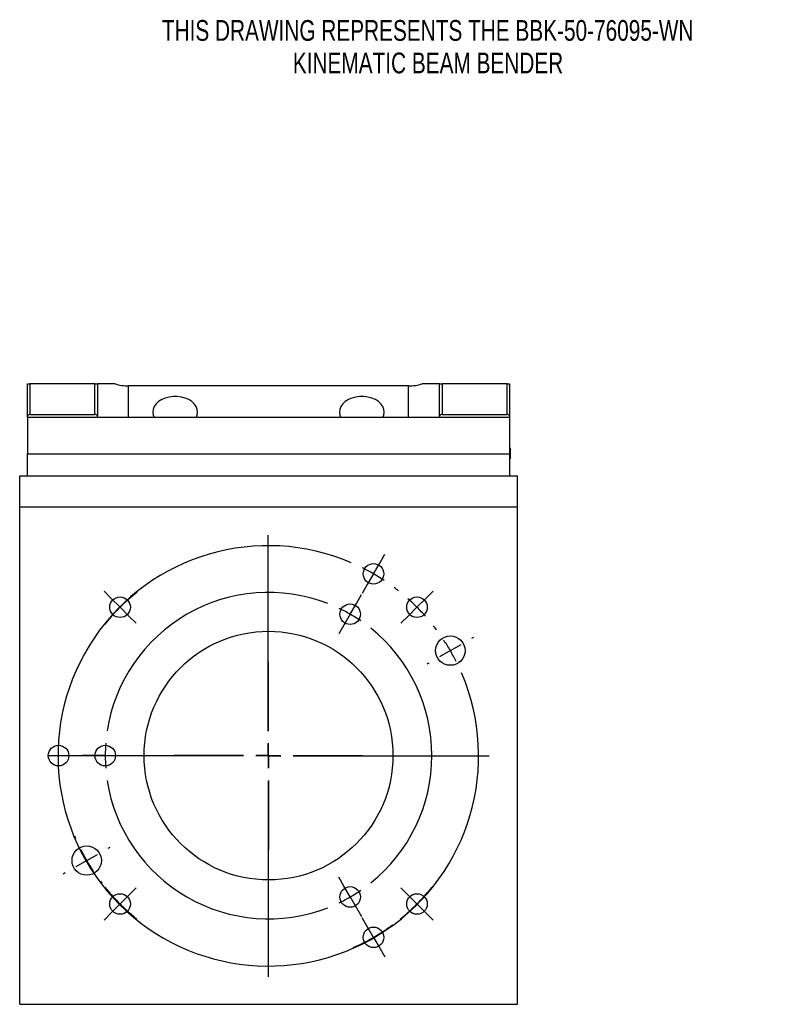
# Model space of a CAD drawing. Header units: inches. Extents: x 1.1 to 20.4, y 0.8 to 16.6.
# Tile 1 of 3: x 1.1 to 7.1, y 6.6 to 14.5. Entities that reach past the tile are written whole.
import ezdxf

# ---------------------------------------------------------------- set-up
doc = ezdxf.new("R2010")
doc.units = ezdxf.units.IN
doc.header["$MEASUREMENT"] = 0
doc.layers.add('SLD-0', color=7, linetype='Continuous')
doc.styles.add('SLDTEXTSTYLE0', font='TXT', dxfattribs={"width": 0.75})

# ---------------------------------------------------------------- blocks, each defined once
blk = doc.blocks.new('SW_NOTE_0')
at = {"layer": 'SLD-0', "color": 0, "char_height": 0.166667, "attachment_point": 2, "style": 'SLDTEXTSTYLE0'}
for s, insert in [('THIS DRAWING REPRESENTS THE BBK-50-76095-WN', (2.5651, 0.2148)), ('KINEMATIC BEAM BENDER', (2.568, -0.0467))]:
    blk.add_mtext(s, dxfattribs=dict(at, insert=insert))
blk = doc.blocks.new('SW_CENTERMARKSYMBOL_7')
at = {"layer": 'SLD-0', "color": 0}
for p, q in [((-1.4633, -0.6463), (-1.4633, 0.9297)), ((-0.5677, 0.704), (-0.5264, 0.7756)), ((-0.6178, 0.6174), (-0.5677, 0.704)), ((-0.6178, 0.6174), (-0.6678, 0.5308)), ((-2.7253, 0.4201), (-2.7837, 0.4786)), ((-0.6678, 0.5308), (-0.7091, 0.4592)), ((-0.1976, 0.42), (-0.1391, 0.4784)), ((-2.6547, 0.3492), (-2.7253, 0.4201)), ((-0.2683, 0.3492), (-0.1976, 0.42)), ((-2.6547, 0.3492), (-2.5842, 0.2784)), ((-0.2683, 0.3492), (-0.339, 0.2785)), ((-2.5842, 0.2784), (-2.5258, 0.2198)), ((-0.339, 0.2785), (-0.3974, 0.22)), ((0.1731, 0.1001), (0.1888, 0.1092)), ((0, 0), (-0.0866, -0.0501)), ((0, 0), (0.0866, 0.0501)), ((-0.1731, -0.1001), (-0.1888, -0.1092)), ((-1.4633, -0.8463), (-1.4633, -0.7463)), ((-1.6633, -0.8463), (-3.2393, -0.8463)), ((-1.4633, -0.8463), (-1.5633, -0.8463)), ((-1.4633, -0.8463), (-1.4633, -0.9463)), ((-1.4633, -0.8463), (-1.3633, -0.8463)), ((-1.2633, -0.8463), (0.3127, -0.8463)), ((-1.4633, -1.0463), (-1.4633, -2.6223)), ((-2.7497, -1.5881), (-2.7341, -1.5791)), ((-2.923, -1.688), (-2.8364, -1.638)), ((-2.923, -1.688), (-3.0096, -1.738)), ((-3.0963, -1.7879), (-3.1119, -1.7969)), ((-2.6547, -2.0372), (-2.584, -1.9665)), ((-2.584, -1.9665), (-2.5255, -1.9081)), ((-0.3391, -1.9667), (-0.3977, -1.9083)), ((-0.2683, -2.0372), (-0.3391, -1.9667)), ((-2.6547, -2.0372), (-2.7255, -2.1079)), ((-0.2683, -2.0372), (-0.1974, -2.1078)), ((-2.7255, -2.1079), (-2.7839, -2.1664)), ((-0.1974, -2.1078), (-0.1389, -2.1662)), ((-0.6679, -2.2189), (-0.7093, -2.1474)), ((-0.6178, -2.3054), (-0.6679, -2.2189)), ((-0.6178, -2.3054), (-0.5676, -2.3919)), ((-0.5676, -2.3919), (-0.5262, -2.4635))]:
    blk.add_line(p, q, dxfattribs=at)
for radius, start, end in [(1.6904, 66.76615, 23.26466), (1.6904, 59.98713, 63.37664), (1.6904, 56.59762, 59.98713), (1.6904, 51.79189, 53.20811), (1.6879, 131.50755, 134.90208), (1.6879, 128.70104, 131.50755), (1.6904, 45.01287, 48.40238), (1.6879, 134.90208, 138.29662), (1.6904, 41.62336, 45.01287), (1.6879, 138.29662, 141.10313), (1.6904, 36.82271, 38.23385), (1.6904, 30.04369, 33.4332), (1.6904, 26.65417, 30.04369), (1.685, 202.55165, 203.16745), (1.685, 206.56778, 209.96811), (1.685, 209.96811, 213.36843), (1.685, 216.76876, 217.38457), (1.6846, 218.77402, 221.58596), (1.6846, 221.58596, 224.98708), (1.6871, 315.09796, 318.49403), (1.6871, 318.49403, 321.3018), (1.6846, 224.98708, 228.3882), (1.6871, 311.7019, 315.09796), (1.6846, 228.3882, 231.20015), (1.6871, 308.89413, 311.7019), (1.6864, 303.48887, 306.29786), (1.6864, 300.09132, 303.48887), (1.6864, 293.88479, 296.69378), (1.6864, 296.69378, 300.09132)]:
    blk.add_arc((-1.4633, -0.8463), radius, start, end, dxfattribs=at)
blk = doc.blocks.new('SW_CENTERMARKSYMBOL_8')
at = {"layer": 'SLD-0', "color": 0}
for p, q in [((0, 0), (0.05, 0.0866)), ((0.05, 0.0866), (0.0913, 0.1582)), ((0, 0), (-0.05, -0.0866)), ((-0.05, -0.0866), (-0.0913, -0.1582)), ((-0.6562, -0.9367), (-0.6562, -0.3804)), ((-0.6562, -1.1367), (-0.6562, -1.0367)), ((-2.0688, -1.1367), (-2.1514, -1.1367)), ((-1.9688, -1.1367), (-2.0688, -1.1367)), ((-1.9688, -1.1367), (-1.8687, -1.1367)), ((-1.8687, -1.1367), (-1.7861, -1.1367)), ((-0.8562, -1.1367), (-1.4125, -1.1367)), ((-0.6562, -1.1367), (-0.7562, -1.1367)), ((-0.6562, -1.1367), (-0.6562, -1.2367)), ((-0.6562, -1.1367), (-0.5563, -1.1367)), ((-0.4562, -1.1367), (0.1, -1.1367)), ((-0.6562, -1.3367), (-0.6562, -1.8929)), ((-0.05, -2.1867), (-0.0913, -2.1151)), ((0, -2.2733), (-0.05, -2.1867)), ((0, -2.2733), (0.05, -2.3599)), ((0.05, -2.3599), (0.0913, -2.4315))]:
    blk.add_line(p, q, dxfattribs=at)
for start, end in [(68.73079, 171.26921), (60, 64.36539), (55.63461, 60), (308.73079, 51.26921), (175.63461, 180), (180, 184.36539), (188.73079, 291.26921), (295.63461, 300), (300, 304.36539)]:
    blk.add_arc((-0.6562, -1.1367), 1.3125, start, end, dxfattribs=at)

msp = doc.modelspace()

# ---------------------------------------------------------------- linework, layer by layer
at = {"color": 7, "linetype": 'Continuous', "lineweight": 25}
for p, q in [((1.1233, 11.349), (1.1233, 11.6106)), ((1.1233, 11.6106), (1.1433, 11.6106)), ((1.1433, 11.6106), (1.1433, 11.3631)), ((1.6658, 11.6106), (1.1433, 11.6106)), ((1.6658, 11.3631), (1.6658, 11.6106)), ((1.6658, 11.6106), (1.6858, 11.6106)), ((1.6858, 11.6106), (1.6858, 11.349)), ((1.8268, 11.6106), (1.6858, 11.6106)), ((4.1858, 11.5929), (1.9358, 11.5929)), ((1.9358, 11.3391), (1.9358, 11.5929)), ((4.1858, 11.3391), (4.1858, 11.5929)), ((4.4358, 11.6106), (4.2948, 11.6106)), ((4.4358, 11.349), (4.4358, 11.6106)), ((4.4358, 11.6106), (4.4558, 11.6106)), ((4.4558, 11.6106), (4.4558, 11.3631)), ((4.9783, 11.6106), (4.4558, 11.6106)), ((4.9783, 11.3631), (4.9783, 11.6106)), ((4.9783, 11.6106), (4.9983, 11.6106)), ((4.9983, 11.6106), (4.9983, 11.349)), ((1.1233, 11.3391), (1.1233, 11.349)), ((1.1233, 11.3391), (1.1233, 11.0478)), ((4.9983, 11.3391), (1.1233, 11.3391)), ((1.1433, 11.3631), (1.6658, 11.3631)), ((1.6858, 11.3391), (1.6858, 11.349)), ((4.4358, 11.349), (4.4358, 11.3391)), ((4.4558, 11.3631), (4.9783, 11.3631)), ((4.9983, 11.349), (4.9983, 11.3391)), ((4.9983, 11.3391), (4.9983, 11.0478)), ((4.9983, 11.1014), (5.0055, 11.0835)), ((1.1233, 10.869), (1.1233, 11.0478)), ((1.1233, 11.0478), (4.9983, 11.0478)), ((4.9983, 11.0478), (4.9983, 10.869)), ((4.9983, 11.0252), (5.0055, 11.0163)), ((5.0055, 11.0163), (4.9983, 11.0076)), ((5.0055, 11.0163), (5.0055, 11.0835)), ((1.0608, 10.869), (5.0608, 10.869)), ((1.0608, 10.6201), (1.0608, 10.869)), ((5.0608, 10.6201), (5.0608, 10.869)), ((1.0608, 6.6201), (1.0608, 10.6201)), ((1.0608, 10.6201), (5.0608, 10.6201)), ((5.0608, 6.6201), (5.0608, 10.6201)), ((1.0608, 6.6201), (5.0608, 6.6201))]:
    msp.add_line(p, q, dxfattribs=at)
at = {"color": 7, "linetype": 'Continuous', "lineweight": 25, "flags": 128}
for points in [[(2.4909, 11.3808), (2.4878, 11.4042), (2.4787, 11.4268), (2.4639, 11.4478), (2.4439, 11.4666), (2.4193, 11.4824), (2.3911, 11.4948), (2.3601, 11.5033), (2.3274, 11.5076), (2.2942, 11.5076), (2.2615, 11.5033), (2.2306, 11.4948), (2.2023, 11.4824), (2.1777, 11.4666), (2.1577, 11.4478), (2.1429, 11.4268), (2.1338, 11.4042), (2.1308, 11.3808), (2.1338, 11.3574), (2.1407, 11.3391)], [(3.9909, 11.3808), (3.9878, 11.4042), (3.9787, 11.4268), (3.9639, 11.4478), (3.9439, 11.4666), (3.9193, 11.4824), (3.8911, 11.4948), (3.8601, 11.5033), (3.8274, 11.5076), (3.7942, 11.5076), (3.7615, 11.5033), (3.7306, 11.4948), (3.7023, 11.4824), (3.6777, 11.4666), (3.6577, 11.4478), (3.6429, 11.4268), (3.6338, 11.4042), (3.6308, 11.3808), (3.6338, 11.3574), (3.6407, 11.3391)], [(2.4809, 11.3391), (2.4878, 11.3574), (2.4909, 11.3808)], [(3.9809, 11.3391), (3.9878, 11.3574), (3.9909, 11.3808)]]:
    msp.add_lwpolyline(points, dxfattribs=at)
at = {"color": 7, "linetype": 'Continuous', "lineweight": 25}
for centre, radius in [((3.9046, 10.0816), 0.0827), ((1.8676, 9.8134), 0.0827), ((3.7171, 9.7568), 0.0827), ((4.254, 9.8134), 0.0827), ((3.0608, 8.6201), 1), ((4.5223, 9.4641), 0.1181), ((1.3733, 8.6201), 0.0827), ((1.7483, 8.6201), 0.0827), ((1.5993, 7.7761), 0.1181), ((3.7171, 7.4835), 0.0827), ((1.8676, 7.4269), 0.0827), ((4.254, 7.4269), 0.0827), ((3.9046, 7.1587), 0.0827)]:
    msp.add_circle(centre, radius, dxfattribs=at)
for centre, radius, start, end in [((1.9347, 11.9309), 0.338, 251.38539, 270.18609), ((4.1869, 11.9309), 0.338, 269.81391, 288.61461), ((1.1408, 11.3455), 0.0179, 81.94959, 168.57885), ((1.6683, 11.3455), 0.0179, 11.42119, 98.05077), ((4.4533, 11.3455), 0.0179, 81.94923, 168.57881), ((4.9808, 11.3455), 0.0179, 11.42115, 98.05041)]:
    msp.add_arc(centre, radius, start, end, dxfattribs=at)

# ---------------------------------------------------------------- block references
at = {"layer": 'SLD-0', "color": 7}
for name, p in [('SW_NOTE_0', (1.7749, 14.32)), ('SW_CENTERMARKSYMBOL_7', (4.5223, 9.4641)), ('SW_CENTERMARKSYMBOL_8', (3.7171, 9.7568))]:
    msp.add_blockref(name, p, dxfattribs=at)

doc.saveas('drawing.dxf')
